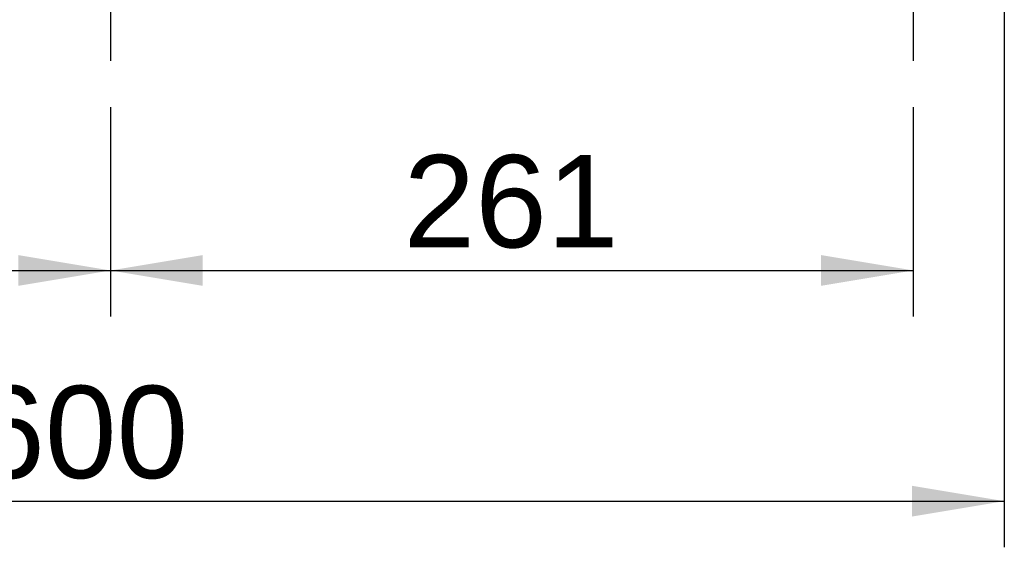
# Model space of a CAD drawing. Header units: millimetres. Extents: x 14 to 274, y 0 to 191.
# Tile 23 of 59: x 55 to 87, y 109 to 126. Entities that reach past the tile are written whole.
import ezdxf
from ezdxf.enums import TextEntityAlignment as Align
from ezdxf.lldxf.tags import DXFTag

# ---------------------------------------------------------------- set-up
doc = ezdxf.new("R2010")
doc.units = ezdxf.units.MM
doc.layers.add('Standard', color=7, linetype='Continuous')
doc.styles.add('SEACAD_Arial', font='arial.ttf')
tags = doc.linetypes.add('CENTER2', pattern=[28.575, 19.05, -3.175, 3.175, -3.175]).pattern_tags.tags
tags[10:11] = [DXFTag(74, 4), DXFTag(75, 0), DXFTag(340, '0'), DXFTag(46, 0.0), DXFTag(50, 0.0), DXFTag(44, 0.0), DXFTag(45, 0.0)]
tags[8:9] = [DXFTag(74, 4), DXFTag(75, 0), DXFTag(340, '0'), DXFTag(46, 0.0), DXFTag(50, 0.0), DXFTag(44, 0.0), DXFTag(45, 0.0)]
tags[6:7] = [DXFTag(74, 4), DXFTag(75, 0), DXFTag(340, '0'), DXFTag(46, 0.0), DXFTag(50, 0.0), DXFTag(44, 0.0), DXFTag(45, 0.0)]
tags[4:5] = [DXFTag(74, 4), DXFTag(75, 0), DXFTag(340, '0'), DXFTag(46, 0.0), DXFTag(50, 0.0), DXFTag(44, 0.0), DXFTag(45, 0.0)]
doc.dimstyles.new('ISO', dxfattribs={"dimtxt": 3, "dimasz": 3, "dimexe": 1.5, "dimexo": 1.5, "dimgap": 0.75, "dimtad": 1, "dimlfac": 10, "dimtxsty": 'SEACAD_Arial', "dimblk1": '_SE_FILLED', "dimblk2": '_SE_FILLED', "dimsah": 1, "dimcen": 1.5, "dimazin": 0, "dimtfac": 0.7, "dimtdec": 3, "dimtmove": 0, "dimatfit": 3, "dimfxl": 1, "dimarcsym": 0})

# ---------------------------------------------------------------- blocks, each defined once
blk = doc.blocks.new('SEANNOT_GROUP1')
at = {"layer": 'Standard', "color": 7, "linetype": 'CENTER2'}
blk.add_line((0, 7.718), (0, 0), dxfattribs=at)
blk = doc.blocks.new('SEANNOT_GROUP2')
at = {"layer": 'Standard', "color": 7, "linetype": 'CENTER2'}
blk.add_line((0, 7.718), (0, 0), dxfattribs=at)
blk = doc.blocks.new('DMBLK9')
at = {"layer": 'Standard', "linetype": 'Continuous'}
for points in [[(33.004, 117.272), (33.004, 118.272), (30.004, 117.772)], [(54.984, 117.272), (57.984, 117.772), (54.984, 118.272)]]:
    blk.add_hatch(color=7, dxfattribs=at).paths.add_polyline_path(points)
at = {"layer": 'Standard', "color": 7, "linetype": 'Continuous'}
for p, q in [((30.004, 123.083), (30.004, 116.272)), ((57.984, 123.083), (57.984, 116.272)), ((30.004, 117.772), (57.984, 117.772))]:
    blk.add_line(p, q, dxfattribs=at)
at = {"layer": 'Standard', "color": 7, "linetype": 'Continuous', "style": 'SEACAD_Arial'}
blk.add_text('280', height=3, dxfattribs=at).set_placement((40.472, 121.522), align=Align.TOP_LEFT)
blk = doc.blocks.new('_SE_FILLED')
at = {"color": 0}
blk.add_line((0, 0), (-1, 0), dxfattribs=at)
blk.add_solid([(0, 0), (-1, -0.1665), (-1, 0.1665), (0, 0)], dxfattribs=at)
blk = doc.blocks.new('DMBLK10')
at = {"layer": 'Standard', "linetype": 'Continuous'}
for points in [[(60.984, 117.272), (60.984, 118.272), (57.984, 117.772)], [(81.084, 117.272), (84.084, 117.772), (81.084, 118.272)]]:
    blk.add_hatch(color=7, dxfattribs=at).paths.add_polyline_path(points)
at = {"layer": 'Standard', "color": 7, "linetype": 'Continuous'}
for p, q in [((57.984, 123.083), (57.984, 116.272)), ((84.084, 123.083), (84.084, 116.272)), ((57.984, 117.772), (84.084, 117.772))]:
    blk.add_line(p, q, dxfattribs=at)
at = {"layer": 'Standard', "color": 7, "linetype": 'Continuous', "style": 'SEACAD_Arial'}
blk.add_text('261', height=3, dxfattribs=at).set_placement((67.512, 121.522), align=Align.TOP_LEFT)
blk = doc.blocks.new('DMBLK11')
at = {"layer": 'Standard', "linetype": 'Continuous'}
for points in [[(30.044, 109.772), (30.044, 110.772), (27.044, 110.272)], [(84.044, 109.772), (87.044, 110.272), (84.044, 110.772)]]:
    blk.add_hatch(color=7, dxfattribs=at).paths.add_polyline_path(points)
at = {"layer": 'Standard', "color": 7, "linetype": 'Continuous'}
for p, q in [((27.044, 134.684), (27.044, 108.772)), ((87.044, 130.654), (87.044, 108.772)), ((27.044, 110.272), (87.044, 110.272))]:
    blk.add_line(p, q, dxfattribs=at)
at = {"layer": 'Standard', "color": 7, "linetype": 'Continuous', "style": 'SEACAD_Arial'}
blk.add_text('600', height=3, dxfattribs=at).set_placement((53.522, 114.022), align=Align.TOP_LEFT)

msp = doc.modelspace()

# ---------------------------------------------------------------- block references
at = {"layer": 'Standard', "color": 7}
for name, p in [('SEANNOT_GROUP1', (57.9836, 124.5832)), ('SEANNOT_GROUP2', (84.0836, 124.5832))]:
    msp.add_blockref(name, p, dxfattribs=at)

# ---------------------------------------------------------------- dimensions: what is measured, and where the dimension line sits
at = {"layer": 'Standard', "color": 7, "linetype": 'Continuous'}
dim = msp.add_linear_dim(base=(87.0436, 110.2725), p1=(27.0436, 136.184), p2=(87.0436, 132.154), text='\\A1;<>', dimstyle='ISO', dxfattribs=at)
dim.commit()
dim.dimension.update_dxf_attribs({"geometry": 'DMBLK11', "text_midpoint": (57.0436, 110.2725), "dimtype": 160})
dim = msp.add_linear_dim(base=(30.0036, 117.7725), p1=(30.0036, 124.5832), p2=(57.9836, 124.5832), angle=0, text='\\A1;<>', dimstyle='ISO', override={"dimdec": 0}, dxfattribs=at)
dim.commit()
dim.dimension.update_dxf_attribs({"geometry": 'DMBLK9', "text_midpoint": (43.9936, 117.7725), "dimtype": 161})
dim = msp.add_linear_dim(base=(57.9836, 117.7725), p1=(57.9836, 124.5832), p2=(84.0836, 124.5832), angle=0, text='\\A1;<>', dimstyle='ISO', dxfattribs=at)
dim.commit()
dim.dimension.update_dxf_attribs({"geometry": 'DMBLK10', "text_midpoint": (71.0336, 117.7725), "dimtype": 161})

doc.saveas('drawing.dxf')
